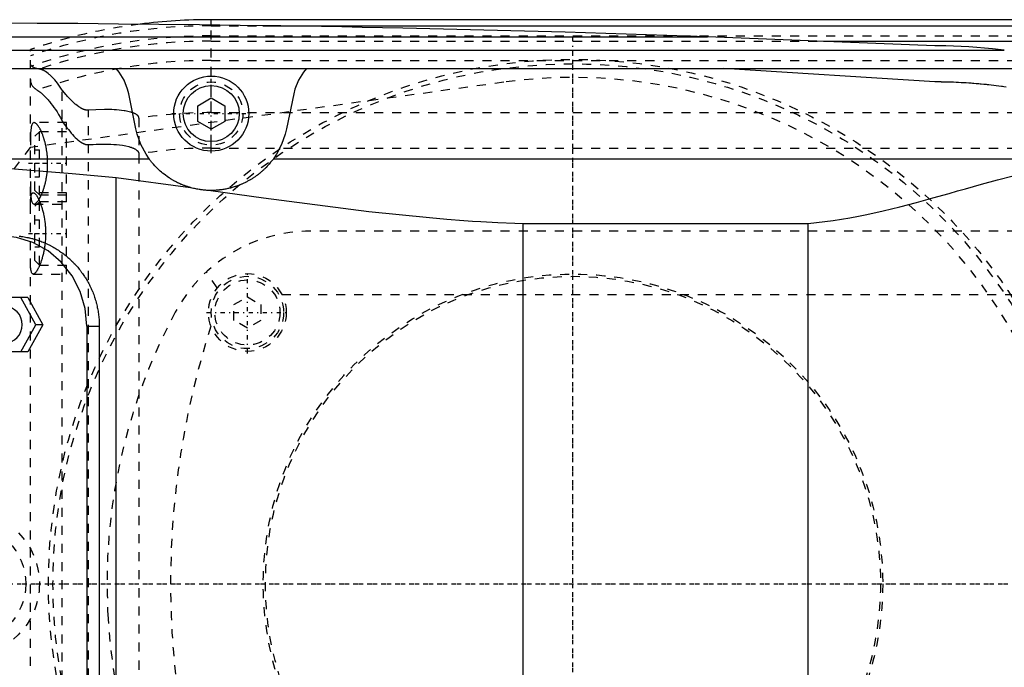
# Model space of a CAD drawing. Extents: x -502 to 139, y -105 to 105.
# Tile 5 of 9: x -261 to -152, y -9 to 62. Entities that reach past the tile are written whole.
import ezdxf

# ---------------------------------------------------------------- set-up
doc = ezdxf.new("R2010")
doc.units = 0
doc.linetypes.add('CENTER', pattern=[1.5, 0.45, -0.5, 0.05, -0.5])
doc.linetypes.add('DASHED', pattern=[2, 1, -1])
for name, color, linetype in [('AM_0', 7, 'CONTINUOUS'), ('AM_3', 7, 'DASHED'), ('AM_7', 7, 'CENTER')]:
    doc.layers.add(name, color=color, linetype=linetype)

msp = doc.modelspace()

# ---------------------------------------------------------------- linework, layer by layer
at = {"layer": 'AM_0', "color": 7, "linetype": 'CONTINUOUS'}
for p, q in [((-90, 62.39), (-240, 62.39)), ((-240, 61.81), (-240, 62.39)), ((-234.3, 61.72), (-90, 61.72)), ((-331.04, 60.5), (-185.14, 60.5)), ((-160, 59.5), (-185.14, 60.5)), ((-172.31, 60.02), (-90, 60.02)), ((-362.76, 59), (-152.3, 59)), ((-394.4, 57), (-142.93, 57)), ((-160, 55.5), (-183.32, 57)), ((-248.33, 50.31), (-249.12, 54.2)), ((-241.5, 52.87), (-240, 53.73)), ((-240, 53.73), (-238.5, 52.87)), ((-230.88, 54.2), (-231.67, 50.31)), ((-241.5, 51.13), (-241.5, 52.87)), ((-238.5, 52.87), (-238.5, 51.13)), ((-240, 50.27), (-241.5, 51.13)), ((-238.5, 51.13), (-240, 50.27)), ((-279.16, 47), (-246.87, 47)), ((-233.13, 47), (-142.19, 47)), ((-250.5, 44.92), (-242.28, 43.81)), ((-250.5, -44.92), (-250.5, 44.92)), ((-205.5, -39.86), (-205.5, 39.86)), ((-205.5, 39.86), (-174, 39.86)), ((-174, -39.86), (-174, 39.86)), ((-260.29, 31.65), (-264.41, 31.65)), ((-259.39, 28.65), (-261.06, 31.65)), ((-260.29, 31.65), (-258.61, 28.65)), ((-261.06, 25.65), (-259.39, 28.65)), ((-258.61, 28.65), (-260.29, 25.65)), ((-258.61, 28.65), (-259.39, 28.65)), ((-253.75, 28.5), (-252.38, 28.5)), ((-253.75, 28.5), (-253.75, -28.5)), ((-252.38, 28.5), (-252.38, -28.5)), ((-260.29, 25.65), (-264.41, 25.65))]:
    msp.add_line(p, q, dxfattribs=at)
for points in [[(-253.75, 28.5), (-253.93, 30.45), (-254.48, 32.33), (-255.38, 34.06), (-256.58, 35.57), (-258.04, 36.81), (-259.71, 37.74), (-261.52, 38.31), (-263.41, 38.5)], [(-262.82, 26.65), (-262.44, 26.69), (-262.08, 26.8), (-261.75, 26.99), (-261.45, 27.24), (-261.21, 27.54), (-261.04, 27.88), (-260.93, 28.26), (-260.89, 28.65), (-260.93, 29.04), (-261.04, 29.42), (-261.21, 29.76), (-261.45, 30.06), (-261.75, 30.31), (-262.08, 30.5), (-262.44, 30.61), (-262.82, 30.65)]]:
    msp.add_lwpolyline(points, dxfattribs=at)
for points in [[(-185.14, 60.5, 0), (-187.39, 60.58, 0), (-191.88, 60.72, 0), (-196.37, 60.86, 0), (-198.61, 60.93, 0), (-200.86, 61, 0), (-205.35, 61.12, 0), (-209.84, 61.24, 0), (-214.33, 61.34, 0), (-218.83, 61.44, 0), (-223.32, 61.53, 0), (-225.56, 61.58, 0), (-227.81, 61.62, 0), (-232.3, 61.69, 0), (-236.8, 61.76, 0), (-241.29, 61.82, 0), (-245.78, 61.87, 0), (-250.27, 61.91, 0), (-252.52, 61.93, 0), (-254.77, 61.95, 0), (-259.26, 61.97, 0), (-263.75, 61.99, 0), (-266, 62, 0)], [(-152.3, 59, 0), (-153.62, 59.16, 0), (-156.22, 59.38, 0), (-158.77, 59.49, 0), (-160, 59.5, 0)], [(-249.12, 54.2, 0), (-249.25, 54.71, 0), (-249.64, 55.69, 0), (-250.19, 56.59, 0), (-250.53, 57, 0)], [(-229.47, 57, 0), (-229.81, 56.59, 0), (-230.36, 55.69, 0), (-230.75, 54.71, 0), (-230.88, 54.2, 0)], [(-152.08, 54.93, 0), (-152.36, 54.97, 0), (-152.49, 54.99, 0), (-152.63, 55.01, 0), (-152.91, 55.05, 0), (-153.19, 55.08, 0), (-153.46, 55.11, 0), (-153.74, 55.15, 0), (-154.02, 55.18, 0), (-154.16, 55.19, 0), (-154.29, 55.21, 0), (-154.57, 55.23, 0), (-154.85, 55.26, 0), (-154.99, 55.27, 0), (-155.13, 55.29, 0), (-155.4, 55.31, 0), (-155.68, 55.33, 0), (-155.82, 55.34, 0), (-155.96, 55.35, 0), (-156.24, 55.37, 0), (-156.52, 55.39, 0), (-156.8, 55.41, 0), (-157.07, 55.42, 0), (-157.35, 55.44, 0), (-157.49, 55.44, 0), (-157.63, 55.45, 0), (-157.91, 55.46, 0), (-158.19, 55.47, 0), (-158.47, 55.48, 0), (-158.63, 55.48, 0), (-158.68, 55.48, 0), (-158.72, 55.49, 0), (-158.75, 55.49, 0), (-158.77, 55.49, 0), (-158.82, 55.49, 0), (-158.86, 55.49, 0), (-158.91, 55.49, 0), (-158.95, 55.49, 0), (-159, 55.49, 0), (-159.02, 55.49, 0), (-159.05, 55.49, 0), (-159.09, 55.49, 0), (-159.14, 55.49, 0), (-159.16, 55.49, 0), (-159.19, 55.49, 0), (-159.23, 55.49, 0), (-159.28, 55.5, 0), (-159.3, 55.5, 0), (-159.33, 55.5, 0), (-159.37, 55.5, 0), (-159.42, 55.5, 0), (-159.47, 55.5, 0), (-159.51, 55.5, 0), (-159.56, 55.5, 0), (-159.58, 55.5, 0), (-159.6, 55.5, 0), (-159.65, 55.5, 0), (-159.7, 55.5, 0), (-159.74, 55.5, 0), (-159.79, 55.5, 0), (-159.84, 55.5, 0), (-159.86, 55.5, 0), (-159.88, 55.5, 0), (-159.93, 55.5, 0), (-159.98, 55.5, 0), (-160, 55.5, 0)], [(-246.87, 47, 0), (-247.21, 47.5, 0), (-247.78, 48.57, 0), (-248.19, 49.72, 0), (-248.33, 50.31, 0)], [(-231.67, 50.31, 0), (-231.81, 49.72, 0), (-232.22, 48.57, 0), (-232.79, 47.5, 0), (-233.13, 47, 0)], [(-279.16, 47, 0), (-274.48, 46.77, 0), (-264.99, 46.16, 0), (-255.36, 45.37, 0), (-250.5, 44.92, 0)], [(-242.28, 43.81, 0), (-242.32, 43.82, 0), (-242.4, 43.85, 0), (-242.48, 43.87, 0), (-242.52, 43.88, 0), (-242.56, 43.9, 0), (-242.64, 43.92, 0), (-242.72, 43.95, 0), (-242.79, 43.97, 0), (-242.87, 44, 0), (-242.94, 44.03, 0), (-242.98, 44.04, 0), (-243.02, 44.05, 0), (-243.09, 44.08, 0), (-243.16, 44.11, 0), (-243.24, 44.14, 0), (-243.31, 44.17, 0), (-243.37, 44.2, 0), (-243.41, 44.21, 0), (-243.44, 44.23, 0), (-243.51, 44.26, 0), (-243.58, 44.29, 0), (-243.61, 44.3, 0), (-243.64, 44.32, 0), (-243.71, 44.35, 0), (-243.77, 44.38, 0), (-243.8, 44.4, 0), (-243.83, 44.41, 0), (-243.89, 44.44, 0), (-243.96, 44.48, 0), (-244.02, 44.51, 0), (-244.08, 44.54, 0), (-244.14, 44.57, 0), (-244.17, 44.59, 0), (-244.19, 44.61, 0), (-244.25, 44.64, 0), (-244.31, 44.67, 0), (-244.37, 44.71, 0), (-244.42, 44.74, 0), (-244.48, 44.78, 0), (-244.51, 44.79, 0), (-244.53, 44.81, 0), (-244.59, 44.84, 0), (-244.64, 44.88, 0), (-244.82, 45, 0), (-245.11, 45.21, 0), (-245.38, 45.42, 0), (-245.51, 45.53, 0), (-245.63, 45.63, 0), (-245.85, 45.83, 0), (-246.05, 46.03, 0), (-246.23, 46.22, 0), (-246.39, 46.39, 0), (-246.53, 46.55, 0), (-246.59, 46.63, 0), (-246.65, 46.7, 0), (-246.75, 46.83, 0), (-246.84, 46.95, 0), (-246.87, 47, 0)], [(-233.13, 47, 0), (-233.17, 46.93, 0), (-233.29, 46.78, 0), (-233.43, 46.61, 0), (-233.51, 46.51, 0), (-233.6, 46.41, 0), (-233.8, 46.19, 0), (-233.93, 46.05, 0), (-233.97, 46.01, 0), (-234.01, 45.97, 0), (-234.03, 45.95, 0), (-234.05, 45.93, 0), (-234.09, 45.89, 0), (-234.13, 45.85, 0), (-234.18, 45.81, 0), (-234.22, 45.76, 0), (-234.27, 45.72, 0), (-234.29, 45.7, 0), (-234.32, 45.68, 0), (-234.37, 45.64, 0), (-234.42, 45.59, 0), (-234.47, 45.55, 0), (-234.52, 45.5, 0), (-234.57, 45.46, 0), (-234.6, 45.44, 0), (-234.62, 45.42, 0), (-234.68, 45.37, 0), (-234.73, 45.33, 0), (-234.79, 45.28, 0), (-234.85, 45.24, 0), (-234.91, 45.2, 0), (-234.93, 45.17, 0), (-234.96, 45.15, 0), (-235.03, 45.11, 0), (-235.09, 45.06, 0), (-235.12, 45.04, 0), (-235.15, 45.02, 0), (-235.21, 44.98, 0), (-235.28, 44.93, 0), (-235.31, 44.91, 0), (-235.34, 44.89, 0), (-235.41, 44.84, 0), (-235.48, 44.8, 0), (-235.55, 44.76, 0), (-235.62, 44.72, 0), (-235.69, 44.67, 0), (-235.73, 44.65, 0), (-235.76, 44.63, 0), (-235.84, 44.59, 0), (-235.91, 44.55, 0), (-235.99, 44.51, 0), (-236.06, 44.47, 0), (-236.14, 44.43, 0), (-236.18, 44.41, 0), (-236.22, 44.39, 0), (-236.3, 44.35, 0), (-236.38, 44.31, 0), (-236.46, 44.27, 0), (-236.54, 44.23, 0), (-236.63, 44.2, 0), (-236.67, 44.18, 0), (-236.72, 44.16, 0), (-236.81, 44.12, 0), (-236.9, 44.09, 0), (-236.99, 44.05, 0), (-237.08, 44.02, 0), (-237.18, 43.98, 0), (-237.22, 43.97, 0), (-237.27, 43.95, 0), (-237.37, 43.92, 0), (-237.47, 43.89, 0), (-237.57, 43.86, 0), (-237.67, 43.83, 0), (-237.77, 43.8, 0), (-237.82, 43.78, 0), (-237.87, 43.77, 0), (-237.97, 43.75, 0), (-238.08, 43.72, 0), (-238.13, 43.71, 0), (-238.18, 43.7, 0), (-238.29, 43.67, 0), (-238.39, 43.65, 0), (-238.45, 43.64, 0), (-238.5, 43.63, 0), (-238.6, 43.62, 0), (-238.71, 43.6, 0), (-238.82, 43.58, 0), (-238.93, 43.57, 0), (-239.03, 43.56, 0), (-239.09, 43.55, 0), (-239.14, 43.54, 0), (-239.25, 43.53, 0), (-239.35, 43.52, 0), (-239.46, 43.52, 0), (-239.57, 43.51, 0), (-239.67, 43.51, 0), (-239.72, 43.5, 0), (-239.78, 43.5, 0), (-239.88, 43.5, 0), (-239.98, 43.5, 0), (-240.04, 43.5, 0)], [(-174, 39.86, 0), (-173.07, 39.94, 0), (-171.22, 40.17, 0), (-169.37, 40.47, 0), (-168.44, 40.64, 0), (-167.52, 40.83, 0), (-165.68, 41.25, 0), (-163.84, 41.7, 0), (-162.01, 42.18, 0), (-160.2, 42.68, 0), (-158.39, 43.18, 0), (-157.49, 43.44, 0), (-156.6, 43.69, 0), (-154.82, 44.19, 0), (-153.05, 44.67, 0), (-151.31, 45.13, 0), (-149.59, 45.57, 0), (-147.9, 45.96, 0), (-147.06, 46.15, 0), (-146.23, 46.32, 0), (-144.59, 46.63, 0), (-142.98, 46.89, 0), (-142.19, 47, 0)], [(-240.04, 43.5, 0), (-240.1, 43.5, 0), (-240.22, 43.5, 0), (-240.34, 43.51, 0), (-240.41, 43.51, 0), (-240.47, 43.51, 0), (-240.59, 43.52, 0), (-240.72, 43.53, 0), (-240.84, 43.54, 0), (-240.97, 43.56, 0), (-241.09, 43.57, 0), (-241.16, 43.58, 0), (-241.22, 43.59, 0), (-241.34, 43.61, 0), (-241.47, 43.63, 0), (-241.6, 43.65, 0), (-241.72, 43.68, 0), (-241.85, 43.7, 0), (-241.91, 43.72, 0), (-241.97, 43.73, 0), (-242.1, 43.76, 0), (-242.22, 43.8, 0), (-242.28, 43.81, 0)], [(-240.04, 43.5, 0), (-234.21, 42.69, 0), (-222.58, 41.18, 0), (-215.86, 40.49, 0), (-213.96, 40.33, 0), (-212.06, 40.19, 0), (-211.12, 40.12, 0), (-210.18, 40.07, 0), (-208.3, 39.97, 0), (-206.43, 39.89, 0), (-205.5, 39.86, 0)], [(-261.25, 38.44, 0), (-261.11, 38.43, 0), (-261.04, 38.42, 0), (-260.96, 38.41, 0), (-260.82, 38.39, 0), (-260.68, 38.37, 0), (-260.54, 38.34, 0), (-260.4, 38.31, 0), (-260.26, 38.28, 0), (-260.18, 38.27, 0), (-260.11, 38.25, 0), (-259.97, 38.22, 0), (-259.83, 38.18, 0), (-259.76, 38.17, 0), (-259.69, 38.15, 0), (-259.55, 38.11, 0), (-259.41, 38.07, 0), (-259.34, 38.04, 0), (-259.27, 38.02, 0), (-259.13, 37.97, 0), (-258.99, 37.93, 0), (-258.86, 37.88, 0), (-258.72, 37.82, 0), (-258.58, 37.77, 0), (-258.51, 37.74, 0), (-258.45, 37.71, 0), (-258.31, 37.65, 0), (-258.18, 37.59, 0), (-258.04, 37.53, 0), (-257.91, 37.47, 0), (-257.78, 37.4, 0), (-257.72, 37.37, 0), (-257.65, 37.33, 0), (-257.52, 37.26, 0), (-257.4, 37.19, 0), (-257.27, 37.12, 0), (-257.14, 37.04, 0), (-257.02, 36.96, 0), (-256.96, 36.92, 0), (-256.9, 36.88, 0), (-256.78, 36.8, 0), (-256.66, 36.72, 0), (-256.54, 36.64, 0), (-256.42, 36.55, 0), (-256.31, 36.47, 0), (-256.25, 36.42, 0), (-256.19, 36.38, 0), (-256.08, 36.29, 0), (-255.97, 36.2, 0), (-255.86, 36.1, 0), (-255.76, 36.01, 0), (-255.65, 35.92, 0), (-255.6, 35.87, 0), (-255.55, 35.82, 0), (-255.45, 35.72, 0), (-255.35, 35.63, 0), (-255.3, 35.58, 0), (-255.25, 35.53, 0), (-255.15, 35.43, 0), (-255.05, 35.33, 0), (-255.01, 35.27, 0), (-254.96, 35.22, 0), (-254.87, 35.12, 0), (-254.77, 35.01, 0), (-254.68, 34.9, 0), (-254.59, 34.79, 0), (-254.5, 34.67, 0), (-254.46, 34.62, 0), (-254.41, 34.56, 0), (-254.33, 34.44, 0), (-254.24, 34.33, 0), (-254.16, 34.21, 0), (-254.08, 34.09, 0), (-254, 33.97, 0), (-253.96, 33.9, 0), (-253.92, 33.84, 0), (-253.84, 33.72, 0), (-253.76, 33.59, 0), (-253.69, 33.46, 0), (-253.62, 33.33, 0), (-253.55, 33.2, 0), (-253.51, 33.14, 0), (-253.48, 33.07, 0), (-253.41, 32.94, 0), (-253.35, 32.81, 0), (-253.29, 32.67, 0), (-253.23, 32.54, 0), (-253.17, 32.4, 0), (-253.14, 32.33, 0), (-253.11, 32.27, 0), (-253.06, 32.13, 0), (-253, 31.99, 0), (-252.95, 31.85, 0), (-252.91, 31.71, 0), (-252.86, 31.57, 0), (-252.84, 31.5, 0), (-252.82, 31.43, 0), (-252.77, 31.29, 0), (-252.73, 31.14, 0), (-252.71, 31.07, 0), (-252.7, 31, 0), (-252.66, 30.86, 0), (-252.63, 30.71, 0), (-252.61, 30.64, 0), (-252.6, 30.57, 0), (-252.57, 30.43, 0), (-252.54, 30.28, 0), (-252.51, 30.14, 0), (-252.49, 30, 0), (-252.47, 29.85, 0), (-252.46, 29.78, 0), (-252.45, 29.71, 0), (-252.44, 29.56, 0), (-252.42, 29.42, 0), (-252.41, 29.28, 0), (-252.4, 29.14, 0), (-252.39, 28.99, 0), (-252.39, 28.92, 0), (-252.39, 28.85, 0), (-252.38, 28.71, 0), (-252.38, 28.57, 0), (-252.38, 28.5, 0)]]:
    msp.add_polyline3d(points, dxfattribs=at)
for radius in [4.15, 3.1]:
    msp.add_circle((-240, 52), radius, dxfattribs=at)
msp.add_arc((-240, 0), 62.39, 90, 97.236, dxfattribs=at)
at = {"layer": 'AM_3', "color": 6, "linetype": 'DASHED'}
for p, q in [((-240, 48.19), (-240, 61.81)), ((-240, 61.72), (-234.3, 61.72)), ((-240, 60.6), (50, 60.6)), ((-240, 60.02), (-172.31, 60.02)), ((-260, -59.1), (-260, 59.1)), ((-240, 57.89), (50, 57.89)), ((-207.66, 55.47), (-260.01, 48.25)), ((-256.48, -54.6), (-256.48, 54.6)), ((-253.58, -52.38), (-253.58, 52.38)), ((-248, 51.49), (-248, -51.49)), ((-240, 52.11), (50, 52.11)), ((-256, 51), (-259.59, 51)), ((-256, 34.25), (-256, 51)), ((-259, 50), (-259.5, 49.5)), ((-259.5, 43.5), (-259.5, 49.5)), ((-256, 50), (-259, 50)), ((-259, 43), (-259, 50)), ((-259.5, 48), (-259, 48)), ((-240, 48.19), (50, 48.19)), ((-259.5, 46.5), (-259, 46.5)), ((-259.5, 45), (-259, 45)), ((-256, 43.25), (-259.69, 43.25)), ((-259.5, 43.5), (-259, 43)), ((-259, 43), (-256, 43)), ((-259.59, 42), (-256, 42)), ((-259, 42.25), (-259.5, 41.75)), ((-259.5, 35.75), (-259.5, 41.75)), ((-256, 42.25), (-259, 42.25)), ((-259, 35.25), (-259, 42.25)), ((-259.5, 40.25), (-259, 40.25)), ((-259.5, 38.75), (-259, 38.75)), ((-151, 39), (-229, 39)), ((-259.5, 37.25), (-259, 37.25)), ((-259.5, 35.75), (-259, 35.25)), ((-259, 35.25), (-256, 35.25)), ((-259.69, 34.25), (-256, 34.25)), ((-239.33, 32.73), (-240.54, 34.48)), ((-237.5, 30.87), (-236, 31.73)), ((-236, 31.73), (-234.5, 30.87)), ((-232.19, 32), (-147.81, 32)), ((-237.5, 29.13), (-237.5, 30.87)), ((-234.5, 30.87), (-234.5, 29.13)), ((-236, 28.27), (-237.5, 29.13)), ((-234.5, 29.13), (-236, 28.27))]:
    msp.add_line(p, q, dxfattribs=at)
for points in [[(-259.01, 56.93, 0), (-259.06, 56.94, 0), (-259.17, 56.96, 0), (-259.27, 56.98, 0), (-259.32, 56.99, 0), (-259.36, 57, 0), (-259.45, 57.03, 0), (-259.53, 57.06, 0), (-259.6, 57.09, 0), (-259.67, 57.12, 0), (-259.73, 57.15, 0), (-259.76, 57.17, 0), (-259.79, 57.19, 0), (-259.83, 57.23, 0), (-259.88, 57.27, 0), (-259.91, 57.31, 0), (-259.94, 57.36, 0), (-259.96, 57.4, 0), (-259.97, 57.43, 0), (-259.98, 57.45, 0), (-259.99, 57.5, 0), (-260, 57.55, 0), (-260, 57.58, 0)], [(-256.48, 54.6, 0), (-256.55, 54.72, 0), (-256.7, 54.94, 0), (-256.85, 55.16, 0), (-256.92, 55.26, 0), (-257, 55.36, 0), (-257.15, 55.55, 0), (-257.3, 55.73, 0), (-257.46, 55.9, 0), (-257.61, 56.06, 0), (-257.76, 56.2, 0), (-257.83, 56.27, 0), (-257.91, 56.33, 0), (-258.05, 56.45, 0), (-258.19, 56.55, 0), (-258.33, 56.65, 0), (-258.46, 56.73, 0), (-258.59, 56.8, 0), (-258.66, 56.82, 0), (-258.72, 56.85, 0), (-258.84, 56.89, 0), (-258.95, 56.92, 0), (-259.01, 56.93, 0)], [(-260, 55.78, 0), (-260, 55.74, 0), (-259.99, 55.66, 0), (-259.99, 55.58, 0), (-259.98, 55.55, 0), (-259.97, 55.51, 0), (-259.95, 55.44, 0), (-259.93, 55.37, 0), (-259.9, 55.3, 0), (-259.87, 55.23, 0), (-259.84, 55.16, 0), (-259.82, 55.13, 0), (-259.79, 55.1, 0), (-259.75, 55.03, 0), (-259.7, 54.97, 0), (-259.64, 54.91, 0), (-259.58, 54.85, 0), (-259.51, 54.79, 0), (-259.48, 54.76, 0), (-259.44, 54.73, 0), (-259.37, 54.68, 0), (-259.28, 54.63, 0), (-259.24, 54.6, 0)], [(-259.24, 54.6, 0), (-259.18, 54.57, 0), (-259.06, 54.49, 0), (-258.94, 54.39, 0), (-258.87, 54.34, 0), (-258.8, 54.28, 0), (-258.66, 54.16, 0), (-258.52, 54.02, 0), (-258.37, 53.87, 0), (-258.21, 53.71, 0), (-258.05, 53.53, 0), (-257.97, 53.43, 0), (-257.89, 53.34, 0), (-257.72, 53.13, 0), (-257.56, 52.91, 0), (-257.39, 52.68, 0), (-257.22, 52.44, 0), (-257.05, 52.18, 0), (-256.97, 52.04, 0), (-256.88, 51.91, 0), (-256.72, 51.62, 0), (-256.55, 51.33, 0), (-256.48, 51.17, 0)], [(-253.58, 52.38, 0), (-253.6, 52.38, 0), (-253.63, 52.38, 0), (-253.66, 52.38, 0), (-253.67, 52.38, 0), (-253.69, 52.38, 0), (-253.72, 52.38, 0), (-253.75, 52.38, 0), (-253.77, 52.38, 0), (-253.8, 52.38, 0), (-253.83, 52.39, 0), (-253.85, 52.39, 0), (-253.86, 52.39, 0), (-253.89, 52.4, 0), (-253.92, 52.41, 0), (-253.95, 52.41, 0), (-253.98, 52.42, 0), (-254.01, 52.43, 0), (-254.02, 52.43, 0), (-254.04, 52.44, 0), (-254.06, 52.45, 0), (-254.09, 52.46, 0), (-254.11, 52.46, 0), (-254.12, 52.47, 0), (-254.15, 52.48, 0), (-254.17, 52.49, 0), (-254.19, 52.5, 0), (-254.2, 52.5, 0), (-254.23, 52.51, 0), (-254.26, 52.53, 0), (-254.28, 52.54, 0), (-254.31, 52.55, 0), (-254.34, 52.57, 0), (-254.35, 52.57, 0), (-254.36, 52.58, 0), (-254.39, 52.6, 0), (-254.41, 52.61, 0), (-254.5, 52.66, 0), (-254.65, 52.76, 0), (-254.81, 52.88, 0), (-254.96, 53, 0), (-255.04, 53.06, 0), (-255.12, 53.13, 0), (-255.27, 53.27, 0), (-255.43, 53.43, 0), (-255.6, 53.59, 0), (-255.76, 53.76, 0), (-255.92, 53.94, 0), (-256, 54.03, 0), (-256.08, 54.12, 0), (-256.24, 54.31, 0), (-256.4, 54.5, 0), (-256.48, 54.6, 0)], [(-248.7, 52.1, 0), (-248.72, 52.11, 0), (-248.76, 52.12, 0), (-248.8, 52.13, 0), (-248.82, 52.14, 0), (-248.84, 52.15, 0), (-248.88, 52.16, 0), (-248.93, 52.17, 0), (-249.08, 52.21, 0), (-249.36, 52.27, 0), (-249.5, 52.3, 0), (-249.64, 52.32, 0), (-249.92, 52.36, 0), (-250.19, 52.39, 0), (-250.46, 52.41, 0), (-250.72, 52.43, 0), (-250.98, 52.44, 0), (-251.12, 52.44, 0), (-251.25, 52.45, 0), (-251.52, 52.45, 0), (-251.79, 52.45, 0), (-252.75, 52.43, 0), (-253.58, 52.38, 0)], [(-256.48, 51.17, 0), (-256.4, 51.06, 0), (-256.26, 50.84, 0), (-256.11, 50.63, 0), (-256.03, 50.53, 0), (-255.95, 50.43, 0), (-255.8, 50.23, 0), (-255.65, 50.04, 0), (-255.49, 49.85, 0), (-255.34, 49.68, 0), (-255.19, 49.52, 0), (-255.11, 49.44, 0), (-255.03, 49.36, 0), (-254.88, 49.22, 0), (-254.74, 49.09, 0), (-254.58, 48.96, 0), (-254.49, 48.89, 0), (-254.46, 48.88, 0), (-254.43, 48.86, 0), (-254.42, 48.85, 0), (-254.41, 48.84, 0), (-254.38, 48.82, 0), (-254.35, 48.8, 0), (-254.32, 48.78, 0), (-254.29, 48.77, 0), (-254.26, 48.75, 0), (-254.25, 48.74, 0), (-254.24, 48.73, 0), (-254.21, 48.72, 0), (-254.18, 48.7, 0), (-254.16, 48.7, 0), (-254.15, 48.69, 0), (-254.12, 48.68, 0), (-254.08, 48.66, 0), (-254.07, 48.66, 0), (-254.05, 48.65, 0), (-254.02, 48.64, 0), (-253.99, 48.63, 0), (-253.96, 48.62, 0), (-253.93, 48.61, 0), (-253.9, 48.6, 0), (-253.88, 48.59, 0), (-253.86, 48.59, 0), (-253.83, 48.58, 0), (-253.8, 48.58, 0), (-253.76, 48.57, 0), (-253.73, 48.57, 0), (-253.7, 48.57, 0), (-253.68, 48.57, 0), (-253.66, 48.57, 0), (-253.63, 48.57, 0), (-253.6, 48.57, 0), (-253.58, 48.57, 0)], [(-248, 51.49, 0), (-248, 51.5, 0), (-248, 51.51, 0), (-248, 51.52, 0), (-248, 51.52, 0), (-248, 51.52, 0), (-248, 51.53, 0), (-248, 51.54, 0), (-248, 51.55, 0), (-248.01, 51.56, 0), (-248.01, 51.57, 0), (-248.01, 51.57, 0), (-248.01, 51.58, 0), (-248.01, 51.59, 0), (-248.01, 51.59, 0), (-248.02, 51.6, 0), (-248.02, 51.61, 0), (-248.02, 51.62, 0), (-248.03, 51.63, 0), (-248.03, 51.63, 0), (-248.03, 51.64, 0), (-248.03, 51.65, 0), (-248.04, 51.65, 0), (-248.04, 51.66, 0), (-248.04, 51.66, 0), (-248.05, 51.67, 0), (-248.05, 51.68, 0), (-248.05, 51.68, 0), (-248.06, 51.69, 0), (-248.06, 51.69, 0), (-248.06, 51.7, 0), (-248.07, 51.71, 0), (-248.07, 51.72, 0), (-248.08, 51.72, 0), (-248.08, 51.72, 0), (-248.09, 51.73, 0), (-248.09, 51.74, 0), (-248.1, 51.75, 0), (-248.1, 51.75, 0), (-248.11, 51.76, 0), (-248.11, 51.76, 0), (-248.11, 51.77, 0), (-248.12, 51.77, 0), (-248.13, 51.78, 0), (-248.13, 51.79, 0), (-248.14, 51.79, 0), (-248.15, 51.8, 0), (-248.15, 51.8, 0), (-248.15, 51.81, 0), (-248.16, 51.81, 0), (-248.17, 51.82, 0), (-248.19, 51.84, 0), (-248.23, 51.87, 0), (-248.25, 51.89, 0), (-248.27, 51.9, 0), (-248.32, 51.93, 0), (-248.37, 51.96, 0), (-248.42, 51.98, 0), (-248.47, 52.01, 0), (-248.52, 52.03, 0), (-248.54, 52.04, 0), (-248.57, 52.05, 0), (-248.62, 52.07, 0), (-248.67, 52.09, 0), (-248.7, 52.1, 0)], [(-259.59, 51, 0), (-259.62, 51, 0), (-259.67, 50.98, 0), (-259.72, 50.95, 0), (-259.74, 50.93, 0), (-259.76, 50.9, 0), (-259.8, 50.83, 0), (-259.84, 50.75, 0), (-259.87, 50.65, 0), (-259.9, 50.53, 0), (-259.92, 50.4, 0), (-259.93, 50.32, 0), (-259.94, 50.25, 0), (-259.96, 50.08, 0), (-259.97, 49.91, 0), (-259.98, 49.73, 0), (-259.99, 49.53, 0), (-259.99, 49.33, 0), (-260, 49.22, 0), (-260, 49.1, 0), (-260, 48.87, 0), (-260, 48.62, 0), (-260, 48.5, 0)], [(-258.79, 50, 0), (-258.81, 50.05, 0), (-258.86, 50.15, 0), (-258.91, 50.25, 0), (-258.93, 50.3, 0), (-258.96, 50.34, 0), (-259, 50.43, 0), (-259.05, 50.51, 0), (-259.1, 50.58, 0), (-259.15, 50.65, 0), (-259.2, 50.71, 0), (-259.22, 50.74, 0), (-259.24, 50.77, 0), (-259.29, 50.82, 0), (-259.33, 50.87, 0), (-259.38, 50.91, 0), (-259.42, 50.94, 0), (-259.46, 50.96, 0), (-259.48, 50.97, 0), (-259.5, 50.98, 0), (-259.54, 50.99, 0), (-259.57, 51, 0), (-259.59, 51, 0)], [(-258.68, 43.25, 0), (-258.67, 43.27, 0), (-258.65, 43.32, 0), (-258.63, 43.37, 0), (-258.63, 43.39, 0), (-258.62, 43.42, 0), (-258.6, 43.47, 0), (-258.58, 43.52, 0), (-258.56, 43.57, 0), (-258.54, 43.62, 0), (-258.53, 43.67, 0), (-258.52, 43.7, 0), (-258.51, 43.73, 0), (-258.49, 43.78, 0), (-258.47, 43.84, 0), (-258.46, 43.9, 0), (-258.44, 43.95, 0), (-258.42, 44.01, 0), (-258.42, 44.04, 0), (-258.41, 44.07, 0), (-258.39, 44.13, 0), (-258.38, 44.19, 0), (-258.37, 44.22, 0), (-258.36, 44.26, 0), (-258.34, 44.32, 0), (-258.33, 44.38, 0), (-258.32, 44.41, 0), (-258.31, 44.44, 0), (-258.3, 44.51, 0), (-258.29, 44.57, 0), (-258.27, 44.64, 0), (-258.26, 44.71, 0), (-258.25, 44.77, 0), (-258.24, 44.81, 0), (-258.24, 44.84, 0), (-258.22, 44.91, 0), (-258.21, 44.97, 0), (-258.2, 45.04, 0), (-258.19, 45.11, 0), (-258.18, 45.18, 0), (-258.18, 45.22, 0), (-258.17, 45.25, 0), (-258.16, 45.32, 0), (-258.15, 45.39, 0), (-258.15, 45.46, 0), (-258.14, 45.53, 0), (-258.13, 45.6, 0), (-258.13, 45.64, 0), (-258.12, 45.67, 0), (-258.12, 45.74, 0), (-258.11, 45.81, 0), (-258.11, 45.89, 0), (-258.1, 45.96, 0), (-258.1, 46.03, 0), (-258.1, 46.06, 0), (-258.1, 46.1, 0), (-258.09, 46.17, 0), (-258.09, 46.24, 0), (-258.09, 46.31, 0), (-258.09, 46.38, 0), (-258.09, 46.45, 0), (-258.09, 46.48, 0), (-258.09, 46.52, 0), (-258.09, 46.59, 0), (-258.09, 46.66, 0), (-258.09, 46.69, 0), (-258.09, 46.73, 0), (-258.09, 46.8, 0), (-258.1, 46.87, 0), (-258.1, 46.9, 0), (-258.1, 46.94, 0), (-258.1, 47.01, 0), (-258.11, 47.08, 0), (-258.11, 47.15, 0), (-258.12, 47.22, 0), (-258.12, 47.29, 0), (-258.12, 47.33, 0), (-258.13, 47.36, 0), (-258.13, 47.44, 0), (-258.14, 47.51, 0), (-258.15, 47.58, 0), (-258.16, 47.65, 0), (-258.17, 47.72, 0), (-258.17, 47.75, 0), (-258.18, 47.79, 0), (-258.19, 47.86, 0), (-258.2, 47.92, 0), (-258.21, 47.99, 0), (-258.22, 48.06, 0), (-258.23, 48.13, 0), (-258.24, 48.16, 0), (-258.24, 48.2, 0), (-258.25, 48.26, 0), (-258.27, 48.33, 0), (-258.28, 48.4, 0), (-258.29, 48.46, 0), (-258.31, 48.53, 0), (-258.32, 48.56, 0), (-258.32, 48.59, 0), (-258.34, 48.65, 0), (-258.35, 48.72, 0), (-258.37, 48.78, 0), (-258.38, 48.84, 0), (-258.4, 48.9, 0), (-258.41, 48.93, 0), (-258.42, 48.96, 0), (-258.43, 49.02, 0), (-258.45, 49.08, 0), (-258.46, 49.11, 0), (-258.47, 49.13, 0), (-258.48, 49.19, 0), (-258.5, 49.25, 0), (-258.51, 49.27, 0), (-258.52, 49.3, 0), (-258.54, 49.35, 0), (-258.55, 49.41, 0), (-258.57, 49.46, 0), (-258.59, 49.51, 0), (-258.61, 49.56, 0), (-258.62, 49.59, 0), (-258.63, 49.61, 0), (-258.64, 49.66, 0), (-258.66, 49.71, 0), (-258.68, 49.75, 0), (-258.7, 49.8, 0), (-258.72, 49.84, 0), (-258.73, 49.87, 0), (-258.74, 49.89, 0), (-258.76, 49.93, 0), (-258.78, 49.98, 0), (-258.79, 50, 0)], [(-253.58, 48.57, 0), (-253.41, 48.58, 0), (-253.07, 48.6, 0), (-252.74, 48.62, 0), (-252.57, 48.62, 0), (-252.4, 48.63, 0), (-252.07, 48.63, 0), (-251.74, 48.63, 0), (-251.42, 48.63, 0), (-251.1, 48.62, 0), (-250.78, 48.6, 0), (-250.62, 48.58, 0), (-250.46, 48.57, 0), (-250.14, 48.54, 0), (-249.8, 48.49, 0), (-249.46, 48.43, 0), (-249.13, 48.35, 0), (-248.95, 48.3, 0), (-248.9, 48.28, 0), (-248.85, 48.27, 0), (-248.82, 48.26, 0), (-248.8, 48.25, 0), (-248.75, 48.23, 0), (-248.69, 48.21, 0), (-248.67, 48.2, 0), (-248.64, 48.19, 0), (-248.59, 48.16, 0), (-248.54, 48.14, 0), (-248.51, 48.13, 0), (-248.49, 48.11, 0), (-248.44, 48.09, 0), (-248.39, 48.06, 0), (-248.34, 48.03, 0), (-248.3, 48, 0), (-248.25, 47.97, 0), (-248.23, 47.95, 0), (-248.21, 47.93, 0), (-248.19, 47.91, 0), (-248.18, 47.9, 0), (-248.17, 47.9, 0), (-248.17, 47.89, 0), (-248.17, 47.89, 0), (-248.16, 47.88, 0), (-248.15, 47.88, 0), (-248.15, 47.87, 0), (-248.14, 47.86, 0), (-248.13, 47.86, 0), (-248.13, 47.85, 0), (-248.13, 47.85, 0), (-248.12, 47.84, 0), (-248.12, 47.83, 0), (-248.11, 47.83, 0), (-248.11, 47.82, 0), (-248.1, 47.81, 0), (-248.1, 47.81, 0), (-248.09, 47.81, 0), (-248.09, 47.8, 0), (-248.08, 47.79, 0), (-248.08, 47.78, 0), (-248.07, 47.78, 0), (-248.07, 47.77, 0), (-248.07, 47.76, 0), (-248.07, 47.76, 0), (-248.06, 47.75, 0), (-248.06, 47.74, 0), (-248.05, 47.73, 0), (-248.05, 47.73, 0), (-248.04, 47.72, 0), (-248.04, 47.71, 0), (-248.04, 47.71, 0), (-248.04, 47.7, 0), (-248.03, 47.69, 0), (-248.03, 47.69, 0), (-248.03, 47.68, 0), (-248.03, 47.67, 0), (-248.02, 47.67, 0), (-248.02, 47.66, 0), (-248.02, 47.66, 0), (-248.02, 47.65, 0), (-248.02, 47.64, 0), (-248.01, 47.63, 0), (-248.01, 47.62, 0), (-248.01, 47.61, 0), (-248.01, 47.61, 0), (-248.01, 47.6, 0), (-248.01, 47.59, 0), (-248, 47.58, 0), (-248, 47.57, 0), (-248, 47.57, 0), (-248, 47.56, 0), (-248, 47.55, 0), (-248, 47.55, 0), (-248, 47.54, 0), (-248, 47.53, 0), (-248, 47.52, 0)], [(-260, 44.5, 0), (-260, 44.38, 0), (-260, 44.13, 0), (-260, 43.9, 0), (-260, 43.78, 0), (-259.99, 43.67, 0), (-259.99, 43.47, 0), (-259.98, 43.27, 0), (-259.97, 43.09, 0), (-259.96, 42.92, 0), (-259.94, 42.75, 0), (-259.93, 42.68, 0), (-259.92, 42.6, 0), (-259.9, 42.47, 0), (-259.87, 42.35, 0), (-259.84, 42.25, 0), (-259.8, 42.17, 0), (-259.76, 42.1, 0), (-259.74, 42.07, 0), (-259.72, 42.05, 0), (-259.67, 42.02, 0), (-259.62, 42, 0), (-259.59, 42, 0)], [(-260, 41.54, 0), (-260, 41.63, 0), (-260, 41.79, 0), (-260, 41.95, 0), (-260, 42.03, 0), (-259.99, 42.1, 0), (-259.99, 42.25, 0), (-259.98, 42.39, 0), (-259.97, 42.51, 0), (-259.96, 42.64, 0), (-259.95, 42.75, 0), (-259.94, 42.8, 0), (-259.93, 42.85, 0), (-259.91, 42.94, 0), (-259.89, 43.02, 0), (-259.87, 43.08, 0), (-259.84, 43.14, 0), (-259.81, 43.18, 0), (-259.79, 43.2, 0), (-259.78, 43.22, 0), (-259.74, 43.24, 0), (-259.7, 43.25, 0), (-259.69, 43.25, 0)], [(-259.69, 43.25, 0), (-259.67, 43.25, 0), (-259.65, 43.25, 0), (-259.63, 43.24, 0), (-259.61, 43.23, 0), (-259.6, 43.23, 0), (-259.57, 43.21, 0), (-259.55, 43.19, 0), (-259.52, 43.17, 0), (-259.49, 43.15, 0), (-259.46, 43.12, 0), (-259.44, 43.1, 0), (-259.43, 43.08, 0), (-259.4, 43.04, 0), (-259.36, 43, 0), (-259.33, 42.96, 0), (-259.3, 42.91, 0), (-259.27, 42.86, 0), (-259.25, 42.83, 0), (-259.23, 42.8, 0), (-259.2, 42.74, 0), (-259.16, 42.68, 0), (-259.15, 42.65, 0), (-259.13, 42.61, 0), (-259.09, 42.55, 0), (-259.06, 42.47, 0), (-259.04, 42.44, 0), (-259.03, 42.4, 0), (-258.99, 42.32, 0), (-258.96, 42.24, 0), (-258.93, 42.16, 0), (-258.89, 42.08, 0), (-258.86, 41.99, 0), (-258.84, 41.95, 0), (-258.83, 41.9, 0), (-258.8, 41.81, 0), (-258.77, 41.72, 0), (-258.74, 41.62, 0), (-258.71, 41.52, 0), (-258.68, 41.42, 0), (-258.66, 41.36, 0), (-258.65, 41.31, 0), (-258.62, 41.2, 0), (-258.59, 41.09, 0), (-258.56, 40.97, 0), (-258.54, 40.86, 0), (-258.51, 40.74, 0), (-258.5, 40.68, 0), (-258.49, 40.62, 0), (-258.47, 40.5, 0), (-258.45, 40.37, 0), (-258.43, 40.24, 0), (-258.41, 40.12, 0), (-258.39, 39.99, 0), (-258.38, 39.92, 0), (-258.38, 39.86, 0), (-258.36, 39.73, 0), (-258.35, 39.6, 0), (-258.34, 39.47, 0), (-258.33, 39.34, 0), (-258.33, 39.2, 0), (-258.32, 39.14, 0), (-258.32, 39.07, 0), (-258.32, 38.94, 0), (-258.32, 38.81, 0), (-258.32, 38.75, 0), (-258.32, 38.69, 0), (-258.32, 38.56, 0), (-258.32, 38.43, 0), (-258.32, 38.36, 0), (-258.33, 38.3, 0), (-258.33, 38.16, 0), (-258.34, 38.03, 0), (-258.35, 37.9, 0), (-258.36, 37.77, 0), (-258.38, 37.64, 0), (-258.38, 37.58, 0), (-258.39, 37.51, 0), (-258.41, 37.38, 0), (-258.43, 37.26, 0), (-258.45, 37.13, 0), (-258.47, 37, 0), (-258.49, 36.88, 0), (-258.5, 36.82, 0), (-258.51, 36.76, 0), (-258.54, 36.64, 0), (-258.56, 36.53, 0), (-258.59, 36.41, 0), (-258.62, 36.3, 0), (-258.65, 36.19, 0), (-258.66, 36.14, 0), (-258.68, 36.08, 0), (-258.71, 35.98, 0), (-258.74, 35.88, 0), (-258.77, 35.78, 0), (-258.8, 35.69, 0), (-258.83, 35.6, 0), (-258.84, 35.55, 0), (-258.86, 35.51, 0), (-258.89, 35.42, 0), (-258.93, 35.34, 0), (-258.96, 35.26, 0), (-258.99, 35.18, 0), (-259.03, 35.1, 0), (-259.04, 35.06, 0), (-259.06, 35.03, 0), (-259.09, 34.95, 0), (-259.13, 34.89, 0), (-259.15, 34.85, 0), (-259.16, 34.82, 0), (-259.2, 34.76, 0), (-259.23, 34.7, 0), (-259.25, 34.67, 0), (-259.27, 34.64, 0), (-259.3, 34.59, 0), (-259.33, 34.54, 0), (-259.36, 34.5, 0), (-259.4, 34.46, 0), (-259.43, 34.42, 0), (-259.44, 34.4, 0), (-259.46, 34.38, 0), (-259.49, 34.35, 0), (-259.52, 34.33, 0), (-259.55, 34.31, 0), (-259.57, 34.29, 0), (-259.6, 34.27, 0), (-259.61, 34.27, 0), (-259.63, 34.26, 0), (-259.65, 34.25, 0), (-259.67, 34.25, 0), (-259.69, 34.25, 0)], [(-259.59, 42, 0), (-259.58, 42, 0), (-259.55, 42, 0), (-259.53, 42.01, 0), (-259.52, 42.01, 0), (-259.5, 42.02, 0), (-259.48, 42.03, 0), (-259.45, 42.04, 0), (-259.42, 42.06, 0), (-259.39, 42.08, 0), (-259.36, 42.11, 0), (-259.35, 42.12, 0), (-259.34, 42.13, 0), (-259.31, 42.16, 0), (-259.27, 42.19, 0), (-259.24, 42.23, 0), (-259.21, 42.27, 0), (-259.18, 42.31, 0), (-259.16, 42.33, 0), (-259.15, 42.35, 0), (-259.11, 42.4, 0), (-259.08, 42.45, 0), (-259.06, 42.48, 0)], [(-259.06, 42.48, 0), (-259.02, 42.55, 0), (-258.92, 42.72, 0), (-258.83, 42.9, 0), (-258.79, 43, 0)], [(-258.79, 43, 0), (-258.77, 43.04, 0), (-258.73, 43.12, 0), (-258.7, 43.21, 0), (-258.68, 43.25, 0)], [(-259.69, 34.25, 0), (-259.7, 34.25, 0), (-259.74, 34.26, 0), (-259.78, 34.28, 0), (-259.79, 34.3, 0), (-259.81, 34.32, 0), (-259.84, 34.36, 0), (-259.87, 34.42, 0), (-259.89, 34.48, 0), (-259.91, 34.56, 0), (-259.93, 34.65, 0), (-259.94, 34.7, 0), (-259.95, 34.75, 0), (-259.96, 34.86, 0), (-259.97, 34.99, 0), (-259.98, 35.11, 0), (-259.99, 35.25, 0), (-259.99, 35.4, 0), (-260, 35.47, 0), (-260, 35.55, 0), (-260, 35.71, 0), (-260, 35.87, 0), (-260, 35.96, 0)]]:
    msp.add_polyline3d(points, dxfattribs=at)
for centre, radius in [((-200, 0), 58), ((-200, 0), 57.5), ((-240, 52), 3.5), ((-236, 30), 4.3), ((-236, 30), 4), ((-200, 0), 34.25), ((-200, 0), 34.25), ((-200, 0), 34), ((-236, 30), 3.6), ((-267, 0), 8), ((-267, 0), 6.5)]:
    msp.add_circle(centre, radius, dxfattribs=at)
for centre, radius, start, end in [((-240, 0), 62.39, 97.236, 108.6977), ((-240, 0), 61.72, 90, 108.9064), ((-240, 0), 60.6, 90, 109.2721), ((-240, 0), 60.02, 90, 108.4632), ((-240, 0), 57.89, 90, 109.4116), ((-200, 0), 56, 262.1432, 97.8568), ((-240, 0), 52.11, 90, 98.8311), ((-200, 0), 77, 141.1986, 158.6763), ((-240, 0), 48.19, 90, 99.5555), ((-229, 22), 17, 90, 151.7642), ((-188.03, 0), 63.5, 151.7634, 176.9179), ((-151.5, 0), 93, 162.1586, 197.8414), ((-151.5, 0), 100, 178.0435, 181.9565), ((-188.03, 0), 63.5, 183.0821, 208.2366)]:
    msp.add_arc(centre, radius, start, end, dxfattribs=at)
at = {"layer": 'AM_7', "color": 4, "linetype": 'CENTER'}
for p, q in [((-200, -60.9), (-200, 60.9)), ((-200, -58.8), (-200, 58.8)), ((-240, 47.64), (-240, 56.36)), ((-244.36, 52), (-235.64, 52)), ((-260.2, 46.5), (-255.8, 46.5)), ((-260.2, 38.75), (-255.8, 38.75)), ((-236, 25.48), (-236, 34.52)), ((-240.51, 30), (-231.49, 30)), ((-275.4, 0), (-141.2, 0)), ((-260.9, 0), (-139.1, 0))]:
    msp.add_line(p, q, dxfattribs=at)

doc.saveas('drawing.dxf')
